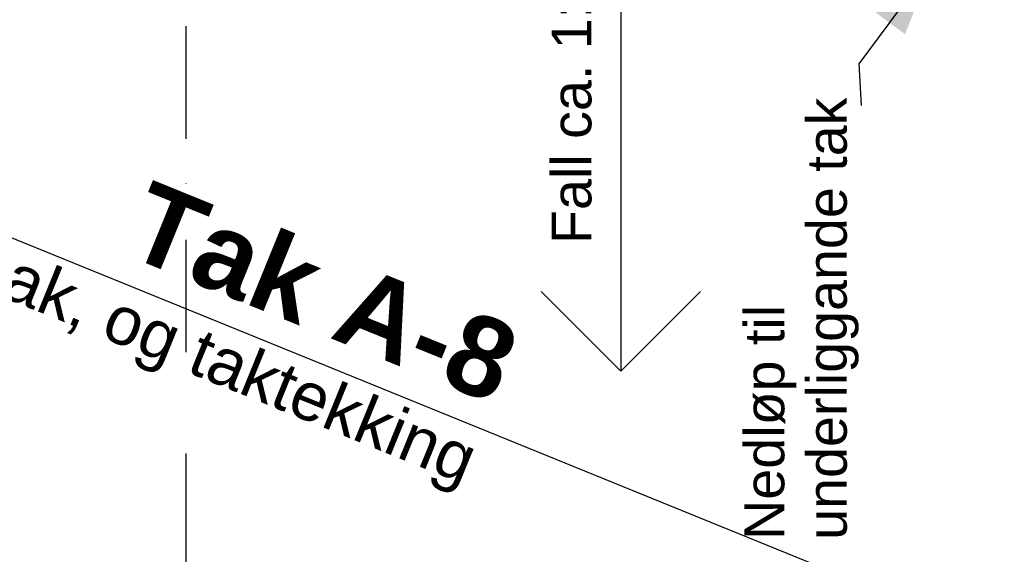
# Model space of a CAD drawing. Header units: millimetres. Extents: x -117798 to 93698, y -182207 to 252400.
# Tile 27 of 222: x -71895 to -68808, y -42414 to -40736. Entities that reach past the tile are written whole.
import ezdxf

# ---------------------------------------------------------------- set-up
doc = ezdxf.new("R2010")
doc.units = ezdxf.units.MM
doc.header["$LTSCALE"] = 0.5
doc.header["$MEASUREMENT"] = 0
doc.linetypes.add('PLINE', pattern=[0])
doc.linetypes.add('Prikk & stiplet', pattern=[1340.555525, 705.555534, -352.777767, 0, -282.222223])
for name, color, linetype in [('262- Taktekking(Nye konstruksjoner)', 7, 'Continuous'), ('265- Gesimser_ takrenner og nedløp(Nye konstruksjoner)', 7, 'Continuous'), ('852- Snittmarkør', 7, 'Continuous')]:
    doc.layers.add(name, color=color, linetype=linetype)
doc.styles.add('GENERATED_STYLE_1', font='arial.ttf')
doc.styles.add('GENERATED_STYLE_4', font='arial.ttf')
doc.dimstyles.new('GENERATED_STYLE__5', dxfattribs={"dimtxt": 0.18, "dimasz": 228, "dimexe": 0.18, "dimexo": 0.0625, "dimgap": 0, "dimtad": 0, "dimtih": 1, "dimtoh": 1, "dimdec": 4, "dimzin": 0, "dimdsep": 46, "dimcen": 0.09, "dimadec": 0, "dimazin": 0, "dimtfac": 1, "dimtdec": 4, "dimtmove": 0, "dimatfit": 3, "dimldrblk": 'ARROWHEAD_5', "dimfxl": 1, "dimtolj": 1, "dimtzin": 0, "dimarcsym": 0})

# ---------------------------------------------------------------- blocks, each defined once
blk = doc.blocks.new('ARROWHEAD_5')
at = {"linetype": 'Continuous'}
blk.add_hatch(color=256, dxfattribs=at).paths.add_polyline_path([(-1, 0.2679), (0, 0), (-1, -0.2679)])
blk.add_line((0, 0), (-1, 0), dxfattribs=at)

msp = doc.modelspace()

# ---------------------------------------------------------------- linework, layer by layer
at = {"layer": '262- Taktekking(Nye konstruksjoner)', "linetype": 'PLINE'}
for p, q in [((-60453.2, -46086.9), (-77473.2, -39161.9)), ((-70009.8, -40338.8), (-70009.8, -41838.8)), ((-70009.8, -41838.8), (-70259.8, -41588.8)), ((-70009.8, -41838.8), (-69759.8, -41588.8))]:
    msp.add_line(p, q, dxfattribs=at)
at = {"layer": '852- Snittmarkør', "linetype": 'Prikk & stiplet'}
msp.add_line((-71373.2, -49153.9), (-71373.2, 6068), dxfattribs=at)

# ---------------------------------------------------------------- texts
at = {"layer": '262- Taktekking(Nye konstruksjoner)', "linetype": 'Continuous'}
for s, insert, char_height, attachment_point, rotation, style in [('\\A1;{\\pqr;\\fArial|b0|i0|c0|p0;\\W1.000000;Fall ca. 1:38}', (-70100.5, -40488.8), 125, 9, 90, 'GENERATED_STYLE_1'), ('\\A1;{\\pqc;\\fArial|b0|i0|c0|p0;\\W1.000000;Eks. tak\\fArial|b0|i0|c0|p0;\\W1.000000;: \\fArial|b0|i0|c0|p0;\\W1.000000;ny lufting, undertak, og\\fArial|b0|i0|c0|p0;\\W1.000000; taktekking}', (-72364, -41486.4), 150, 8, 337.8599, 'GENERATED_STYLE_1'), ('\\A1;{\\pqc;\\fArial|b1|i0|c0|p0;\\W1.000000;Tak A-\\fArial|b1|i0|c0|p0;\\W1.000000;8}', (-70896.4, -41475.4), 250, 2, 337.8599, 'GENERATED_STYLE_4')]:
    msp.add_mtext(s, dxfattribs=dict(at, insert=insert, char_height=char_height, attachment_point=attachment_point, rotation=rotation, style=style))
at = {"layer": '265- Gesimser_ takrenner og nedløp(Nye konstruksjoner)', "linetype": 'Continuous', "insert": (-69263.7, -42368.3), "char_height": 125, "attachment_point": 7, "rotation": 90, "line_spacing_factor": 0.940384, "style": 'GENERATED_STYLE_1'}
msp.add_mtext('\\A1;{\\pql;\\fArial|b0|i0|c0|p0;\\W1.000000;Nedløp til \\P\\pql;\\fArial|b0|i0|c0|p0;\\W1.000000;underliggande tak}', dxfattribs=at)

# ---------------------------------------------------------------- leaders
at = {"layer": '265- Gesimser_ takrenner og nedløp(Nye konstruksjoner)', "linetype": 'PLINE', "annotation_type": 0, "has_hookline": 1, "hookline_direction": 1, "text_width": 1375.1, "horizontal_direction": (0, 1, 0)}
msp.add_leader([(-69032.2, -40561.9), (-69263.7, -40874.4), (-69256.9, -41005.3)], dimstyle='GENERATED_STYLE__5', dxfattribs=at)

doc.saveas('drawing.dxf')
